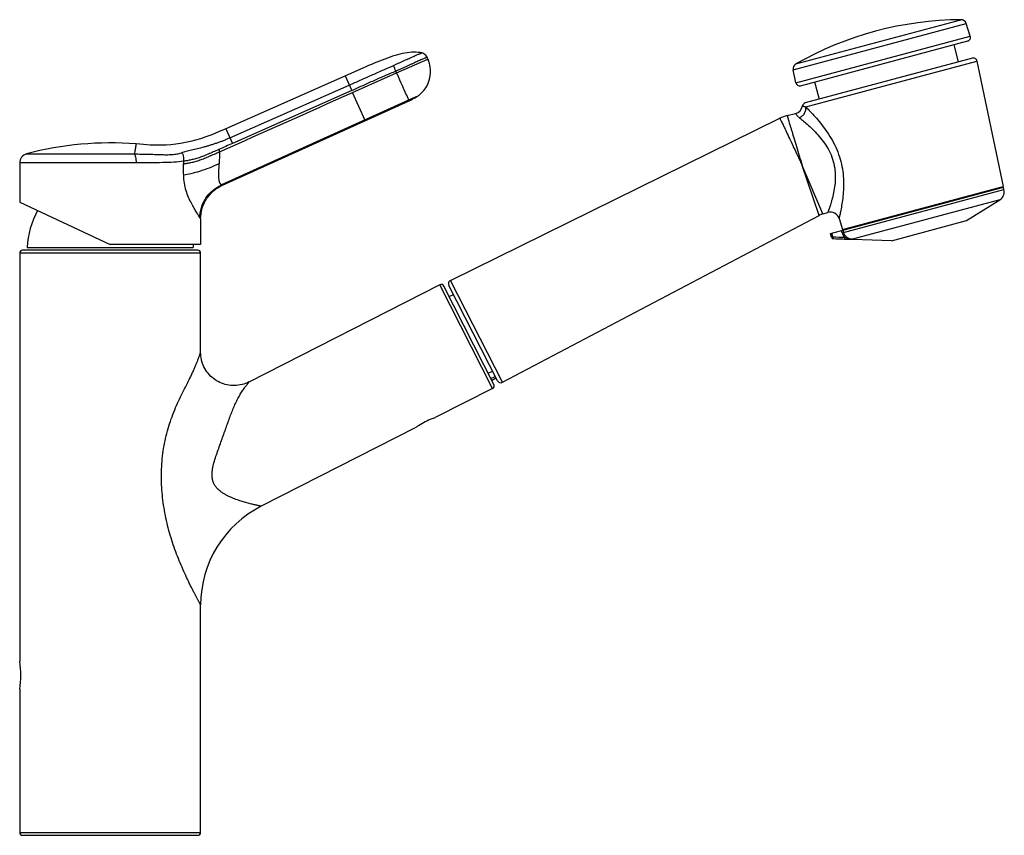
# Model space of a CAD drawing. Header units: millimetres. Extents: x 98 to 681, y 74 to 543.
# Tile 5 of 5: x 415 to 681, y 322 to 543. Entities that reach past the tile are written whole.
import ezdxf

# ---------------------------------------------------------------- set-up
doc = ezdxf.new("R2010")
doc.units = ezdxf.units.MM
doc.header["$LTSCALE"] = 46.255
doc.layers.get('0').update_dxf_attribs({"linetype": 'CONTINUOUS'})

msp = doc.modelspace()

# ---------------------------------------------------------------- linework, layer by layer
at = {"color": 9, "linetype": 'CONTINUOUS'}
for p, q in [((624.24, 529.28), (671.1, 541.84)), ((624.96, 530.9), (669.66, 542.87)), ((624.99, 525.74), (672.21, 538.39)), ((516.86, 528.43), (525.34, 532.18)), ((627.65, 519.26), (674.01, 531.68)), ((504.94, 523.13), (516.86, 528.43)), ((516.86, 528.43), (516.66, 528.9)), ((502.92, 527.62), (504.71, 523.65)), ((508.37, 515.52), (504.94, 523.13)), ((521.9, 521.86), (469.43, 498.12)), ((520.18, 521.09), (520.26, 520.9)), ((521.98, 521.9), (521.9, 521.86)), ((522.61, 522.18), (521.98, 521.9)), ((470.61, 513.32), (472.38, 509.33)), ((468.88, 507.08), (468.88, 507.78)), ((446.39, 504.08), (414.79, 504.08)), ((416.64, 506.49), (445.86, 506.49)), ((459.16, 504.51), (459.16, 503.82)), ((632.28, 490.24), (626.68, 503.37)), ((631.31, 489.86), (626.68, 503.37)), ((469.43, 498.12), (469.67, 498)), ((637.51, 485.12), (681.33, 496.86)), ((680.24, 494.1), (640.3, 483.39)), ((637.51, 485.12), (637.35, 485.73)), ((637.94, 485.24), (637.78, 485.85)), ((634.59, 483.92), (635.02, 484.03)), ((635.02, 484.03), (634.75, 485.03)), ((635.05, 483.55), (635.05, 483.54)), ((463.79, 479.59), (414.79, 479.59)), ((545.52, 444.64), (531.45, 472.23)), ((542.85, 442.98), (528.55, 471.05)), ((542.39, 445.65), (543.56, 446.24)), ((542.61, 445.2), (543.78, 445.8)), ((414.79, 322.69), (463.79, 322.69))]:
    msp.add_line(p, q, dxfattribs=at)
at = {"color": 7, "linetype": 'CONTINUOUS'}
for p, q in [((672.21, 538.39), (671.1, 541.84)), ((626.23, 524.98), (671.52, 537.12)), ((667.71, 536.1), (668.96, 531.42)), ((524.27, 533.64), (524.23, 533.67)), ((524.85, 533.14), (524.75, 533.26)), ((525.09, 532.75), (525.02, 532.89)), ((525.11, 532.7), (525.09, 532.75)), ((525.34, 532.18), (525.11, 532.7)), ((525.34, 532.18), (525.34, 532.18)), ((672.77, 532.44), (627.48, 520.31)), ((674.01, 531.68), (681.1, 497.71)), ((624.99, 525.74), (624.24, 529.28)), ((630.04, 526), (631.29, 521.33)), ((471.71, 510.84), (504.03, 525.16)), ((504.71, 523.65), (472.38, 509.33)), ((469.67, 498), (520.26, 520.9)), ((622.6, 516.9), (624.91, 517.49)), ((531.45, 472.23), (620.65, 516.18)), ((414.79, 504.08), (414.79, 493.42)), ((634.32, 484.92), (681.17, 497.47)), ((637.63, 486.07), (681.1, 497.71)), ((680.68, 497.34), (680.62, 497.58)), ((681.33, 496.86), (681.17, 497.47)), ((414.79, 493.42), (439.29, 481.99)), ((671.17, 488.43), (680.24, 494.1)), ((632.28, 490.24), (633.61, 490.62)), ((463.79, 488.89), (463.79, 481.99)), ((545.52, 444.64), (631.31, 489.86)), ((636.67, 489), (637.63, 486.07)), ((650.88, 482.99), (671.17, 488.43)), ((638.18, 485.96), (638.12, 486.2)), ((634.59, 483.92), (634.32, 484.92)), ((650.88, 482.99), (635.05, 483.54)), ((462.99, 480.39), (415.59, 480.39)), ((416.79, 481.19), (461.79, 481.19)), ((463.79, 481.99), (439.29, 481.99)), ((461.74, 481.99), (461.79, 481.19)), ((414.79, 479.59), (414.79, 368.99)), ((463.79, 452.74), (463.79, 479.59)), ((528.55, 471.05), (476.85, 444.71)), ((543.2, 444.06), (529.62, 470.7)), ((544.16, 445.07), (531, 470.88)), ((531.08, 467.85), (532.25, 468.44)), ((541.67, 447.06), (542.84, 447.66)), ((543.82, 445.72), (542.65, 445.12)), ((542.85, 442.98), (527.34, 435.08)), ((522.09, 432.4), (480.17, 411.04)), ((463.79, 322.69), (463.79, 384.31)), ((414.79, 361.49), (414.79, 322.69)), ((415.59, 321.89), (462.99, 321.89))]:
    msp.add_line(p, q, dxfattribs=at)
for points in [[(523.65, 533.88), (523.22, 533.95), (522.67, 534.02), (522.11, 534.05), (521.52, 534.06), (520.93, 534.04), (520.32, 533.98), (519.69, 533.91), (519.06, 533.8), (518.42, 533.67), (517.77, 533.52), (517.11, 533.35), (516.44, 533.16), (515.76, 532.95), (515.08, 532.72), (514.38, 532.48), (513.68, 532.22), (512.97, 531.95), (512.25, 531.67), (511.52, 531.37), (510.78, 531.07), (510.04, 530.75), (509.28, 530.42), (508.51, 530.09), (507.73, 529.75), (470.61, 513.32)], [(525.02, 532.89), (524.93, 533.02), (524.84, 533.14), (524.75, 533.26), (524.64, 533.37), (524.52, 533.47), (524.4, 533.56), (524.27, 533.64)], [(525.73, 531.13), (525.62, 531.48), (525.47, 531.88), (525.34, 532.18)], [(522.02, 521.81), (522.26, 521.96), (522.61, 522.18)], [(470.61, 513.32), (468.67, 512.47), (466.83, 511.72), (465.24, 511.12), (463.78, 510.63), (462.39, 510.22), (461.04, 509.87), (459.71, 509.57), (458.38, 509.33), (457.06, 509.14), (455.74, 509), (454.43, 508.9), (453.08, 508.85), (451.7, 508.85), (450.16, 508.91), (448.32, 509.04), (446.33, 509.21)], [(476.88, 444.72), (476.45, 444.52), (475.98, 444.32), (475.49, 444.15), (475, 444.01), (474.5, 443.9), (473.99, 443.82), (473.48, 443.77), (472.97, 443.74), (472.46, 443.75), (471.95, 443.78), (471.44, 443.84), (470.93, 443.93), (470.44, 444.05), (469.94, 444.2), (469.46, 444.38), (468.99, 444.58), (468.53, 444.81), (468.09, 445.07), (467.66, 445.35), (467.25, 445.65), (466.85, 445.98), (466.48, 446.33), (466.12, 446.7), (465.79, 447.09), (465.48, 447.49), (465.19, 447.92), (464.93, 448.36), (464.69, 448.82), (464.48, 449.28), (464.3, 449.76), (464.14, 450.25), (464.01, 450.75), (463.92, 451.25), (463.84, 451.76), (463.8, 452.27), (463.79, 452.74)]]:
    msp.add_lwpolyline(points, dxfattribs=at)
at = {"color": 9, "linetype": 'CONTINUOUS'}
msp.add_lwpolyline([(469.64, 498.01), (469.66, 498), (469.67, 498)], dxfattribs=at)
at = {"color": 7, "linetype": 'CONTINUOUS'}
for centre, radius, start, end in [((670.36, 450.88), 92, 90.436, 119.564), ((669.67, 541.37), 1.5, 18, 90.436), ((671.26, 538.08), 1, 285, 18), ((523.25, 531.89), 2.03, 60.4624, 78.7748), ((523.24, 531.87), 2.04, 27.0708, 60.435), ((523.24, 531.87), 2.05, 23.878, 27.095), ((518.06, 528.91), 7.98, 21.3317, 24.2186), ((517.96, 528.87), 8.09, 19.9968, 21.3354), ((517.89, 528.85), 8.16, 18.0795, 19.9961), ((517.83, 528.82), 8.23, 16.292, 18.0799), ((517.75, 528.8), 8.31, 359.4971, 16.2956), ((625.7, 529.59), 1.5, 119.564, 192), ((673.03, 531.48), 1, 11.7935, 105), ((517.98, 528.81), 8.08, 308.1406, 357.9255), ((518.02, 528.81), 8.05, 357.9168, 359.438), ((625.97, 525.95), 1, 192, 285), ((515.88, 532.35), 12.19, 300.224, 300.9651), ((517.13, 530.26), 9.76, 300.9621, 301.94), ((518.15, 528.59), 7.81, 304.8241, 308.1725), ((627.74, 519.34), 1, 105, 170.6199), ((624.29, 519.91), 2.5, 284.26, 350.62), ((625.07, 507.21), 10, 104.26, 116.2308), ((439.29, 422.49), 87, 85.3597, 105.0911), ((417.29, 504.08), 2.5, 105.0909, 180), ((678.91, 496.22), 2.5, 302, 15), ((439.76, 480.03), 23, 151.0623, 177.1036), ((634.3, 488.21), 2.5, 18.2063, 105.824), ((633.64, 485.43), 5, 105.8238, 117.7903), ((635.07, 484.05), 0.5, 195.0008, 268.0066), ((635.07, 484.04), 0.5, 195, 268), ((415.59, 479.59), 0.8, 90, 180), ((462.99, 479.59), 0.8, 0, 90), ((531.9, 471.33), 1, 116.2328, 206.9998), ((528.91, 470.33), 0.8, 27, 117), ((542.48, 443.69), 0.8, 297, 27), ((545.05, 445.52), 1, 207.0002, 297.7925), ((493.79, 384.31), 30, 117, 180), ((390.58, 365.24), 24.5, 351.1956, 8.8044), ((415.59, 322.69), 0.8, 180, 270), ((462.99, 322.69), 0.8, 270, 360)]:
    msp.add_arc(centre, radius, start, end, dxfattribs=at)
at = {"color": 9, "linetype": 'CONTINUOUS'}
for centre, radius, start, end in [((-85.09, 289.14), 647.75, 21.72392, 21.87393), ((826.41, -290.31), 874.51, 113.88057, 114.13148), ((456.37, 525.01), 20.69, 277.7483, 277.9356), ((640.38, 485.89), 2.97, 195.0106, 221.4872)]:
    msp.add_arc(centre, radius, start, end, dxfattribs=at)
for points, knots in [([(516.03, 530.47), (516.28, 530.58), (516.77, 530.8), (517.5, 531.14), (518.21, 531.48), (518.91, 531.8), (519.58, 532.11), (520.22, 532.39), (520.82, 532.66), (521.38, 532.9), (521.89, 533.12), (522.33, 533.31), (522.72, 533.48), (523, 533.6), (523.19, 533.68), (523.31, 533.73), (523.41, 533.78), (523.49, 533.81), (523.56, 533.84), (523.6, 533.86), (523.62, 533.87), (523.64, 533.87), (523.64, 533.87), (523.65, 533.88), (523.64, 533.88)], [0, 0, 0, 0, 0.097724, 0.19441, 0.28923, 0.381405, 0.470119, 0.554522, 0.633727, 0.706804, 0.772922, 0.831483, 0.881962, 0.923915, 0.941583, 0.956994, 0.970107, 0.980885, 0.989296, 0.99531, 0.997406, 0.998889, 0.999753, 1, 1, 1, 1]), ([(525.11, 532.7), (525.11, 532.7), (525.11, 532.7), (525.1, 532.69), (525.09, 532.69), (525.07, 532.68), (525.04, 532.67), (525, 532.65), (524.94, 532.62), (524.85, 532.59), (524.74, 532.54), (524.61, 532.48), (524.39, 532.39), (524.08, 532.25), (523.65, 532.06), (523.16, 531.84), (522.6, 531.59), (521.99, 531.32), (521.33, 531.02), (520.62, 530.69), (519.88, 530.35), (519.11, 529.99), (518.31, 529.62), (517.49, 529.25), (516.94, 529.02), (516.66, 528.9)], [0, 0, 0, 0, 0.000341, 0.001281, 0.00282, 0.004958, 0.007695, 0.011028, 0.019474, 0.030276, 0.04341, 0.058843, 0.076537, 0.118537, 0.169008, 0.227464, 0.293347, 0.366024, 0.444797, 0.528912, 0.617561, 0.709893, 0.805019, 0.902037, 1, 1, 1, 1]), ([(504.03, 525.15), (504.53, 525.37), (505.53, 525.82), (507.53, 526.71), (510.02, 527.82), (512.52, 528.94), (514.53, 529.81), (515.53, 530.25), (516.03, 530.47)], [0, 0, 0, 0, 0.125015, 0.250027, 0.500055, 0.750084, 0.87508, 1, 1, 1, 1]), ([(516.66, 528.9), (515.65, 528.49), (514.14, 527.87), (512.15, 527), (510.66, 526.33), (509.17, 525.66), (507.19, 524.77), (505.7, 524.1), (504.71, 523.65)], [0, 0, 0, 0, 0.250002, 0.375001, 0.5, 0.625002, 0.750003, 1, 1, 1, 1]), ([(520.18, 521.09), (520.05, 521.39), (519.65, 522.24), (518.93, 523.84), (517.95, 525.99), (517.24, 527.59), (516.86, 528.43)], [0, 0, 0, 0, 0.122401, 0.350034, 0.655423, 1, 1, 1, 1]), ([(624.91, 517.49), (624.91, 517.49), (624.91, 517.49), (624.91, 517.48), (624.91, 517.48), (624.92, 517.47), (624.92, 517.46), (624.93, 517.43), (624.95, 517.4), (624.97, 517.36), (625.01, 517.3), (625.05, 517.24), (625.12, 517.13), (625.23, 516.98), (625.4, 516.78), (625.63, 516.55), (625.81, 516.39), (625.91, 516.31)], [0, 0, 0, 0, 0.000927, 0.003713, 0.008357, 0.014858, 0.023217, 0.033433, 0.059445, 0.092948, 0.134027, 0.182789, 0.239382, 0.376822, 0.548105, 0.755241, 1, 1, 1, 1]), ([(625.91, 516.31), (626.2, 516.43), (626.75, 516.76), (627.26, 517.37), (627.53, 517.93), (627.7, 518.51), (627.7, 518.97), (627.65, 519.26)], [0, 0, 0, 0, 0.253143, 0.509399, 0.636368, 0.760991, 1, 1, 1, 1]), ([(626.76, 519.5), (626.76, 519.5), (626.76, 519.5), (626.77, 519.5), (626.79, 519.49), (626.82, 519.48), (626.88, 519.46), (626.97, 519.44), (627.09, 519.4), (627.32, 519.34), (627.51, 519.29), (627.65, 519.26)], [0, 0, 0, 0, 0.003463, 0.01394, 0.031516, 0.056274, 0.127842, 0.230386, 0.366009, 0.537403, 1, 1, 1, 1]), ([(627.65, 519.26), (628.51, 518.39), (629.87, 516.96), (631.68, 514.82), (633.16, 512.87), (634.58, 510.7), (635.83, 508.31), (636.83, 505.76), (637.5, 503.12), (637.84, 500.48), (637.91, 497.95), (637.79, 495.61), (637.54, 493.51), (637.28, 491.95), (637.08, 490.89), (636.95, 490.25), (636.84, 489.73), (636.76, 489.39), (636.71, 489.19), (636.69, 489.09), (636.68, 489.03), (636.67, 489), (636.67, 489)], [0, 0, 0, 0, 0.109583, 0.177487, 0.25126, 0.329355, 0.410357, 0.492732, 0.574746, 0.654626, 0.730746, 0.801596, 0.865454, 0.920151, 0.943205, 0.962877, 0.978742, 0.990413, 0.994573, 0.997574, 0.999389, 1, 1, 1, 1]), ([(620.65, 516.18), (620.65, 516.18), (620.66, 516.16), (620.68, 516.11), (620.72, 516.03), (620.79, 515.87), (620.93, 515.59), (621.12, 515.17), (621.38, 514.63), (621.81, 513.71), (622.47, 512.31), (623.37, 510.4), (624.4, 508.21), (625.32, 506.26), (626.09, 504.62), (626.49, 503.79), (626.68, 503.37)], [0, 0, 0, 0, 0.001218, 0.004855, 0.010887, 0.019292, 0.043125, 0.076171, 0.118184, 0.168683, 0.293036, 0.44463, 0.617468, 0.805019, 0.902041, 1, 1, 1, 1]), ([(622.6, 516.9), (622.6, 516.9), (622.61, 516.9), (622.61, 516.88), (622.62, 516.86), (622.62, 516.83), (622.64, 516.8), (622.65, 516.73), (622.69, 516.63), (622.73, 516.49), (622.78, 516.31), (622.85, 516.1), (622.92, 515.86), (623, 515.59), (623.12, 515.18), (623.3, 514.59), (623.54, 513.8), (623.81, 512.91), (624.1, 511.93), (624.54, 510.47), (625.14, 508.48), (625.76, 506.42), (626.28, 504.69), (626.55, 503.81), (626.68, 503.37)], [0, 0, 0, 0, 0.000305, 0.001218, 0.002734, 0.004852, 0.007569, 0.010882, 0.019283, 0.030031, 0.043105, 0.058481, 0.076137, 0.09604, 0.118132, 0.168612, 0.227051, 0.292926, 0.365659, 0.444492, 0.617327, 0.804918, 0.901982, 1, 1, 1, 1]), ([(625.91, 516.31), (626.29, 516.01), (627.12, 515.33), (628.44, 514.19), (629.88, 512.83), (631.35, 511.24), (632.78, 509.42), (634.03, 507.36), (634.99, 505.1), (635.54, 502.71), (635.7, 500.35), (635.56, 498.13), (635.28, 496.4), (635, 495.13), (634.78, 494.27), (634.56, 493.48), (634.35, 492.78), (634.18, 492.24), (634.05, 491.86), (633.96, 491.61), (633.89, 491.39), (633.82, 491.19), (633.76, 491.02), (633.71, 490.88), (633.67, 490.78), (633.65, 490.72), (633.64, 490.69), (633.63, 490.66), (633.62, 490.64), (633.62, 490.63), (633.62, 490.62), (633.61, 490.62)], [0, 0, 0, 0, 0.049697, 0.109692, 0.177668, 0.251783, 0.330682, 0.413046, 0.497167, 0.580763, 0.66151, 0.737615, 0.807734, 0.840096, 0.870345, 0.898227, 0.92346, 0.945711, 0.955603, 0.964606, 0.972673, 0.979766, 0.985849, 0.990886, 0.994844, 0.99641, 0.997696, 0.9987, 0.99942, 0.999854, 1, 1, 1, 1]), ([(471.71, 510.84), (471.42, 510.71), (470.84, 510.46), (470.12, 510.15), (469.53, 509.91), (468.94, 509.69), (468.2, 509.43), (467.3, 509.14), (466.4, 508.85), (465.51, 508.58), (464.35, 508.25), (462.95, 507.88), (461.35, 507.49), (459.9, 507.14), (459, 506.91), (458.58, 506.78)], [0, 0, 0, 0, 0.068781, 0.137575, 0.171963, 0.206349, 0.275145, 0.343895, 0.41232, 0.480085, 0.546839, 0.675882, 0.79643, 0.905432, 1, 1, 1, 1]), ([(445.86, 506.49), (445.92, 506.7), (446.03, 507.09), (446.13, 507.64), (446.21, 508.11), (446.26, 508.44), (446.29, 508.67), (446.31, 508.81), (446.32, 508.93), (446.32, 509.02), (446.32, 509.07), (446.32, 509.11), (446.33, 509.14), (446.33, 509.16), (446.33, 509.18), (446.33, 509.19), (446.33, 509.2), (446.33, 509.21), (446.33, 509.21)], [0, 0, 0, 0, 0.235639, 0.438572, 0.610124, 0.750411, 0.808865, 0.859531, 0.90241, 0.937524, 0.95216, 0.964843, 0.975575, 0.984356, 0.99119, 0.996092, 0.999023, 1, 1, 1, 1]), ([(445.86, 506.49), (446.48, 506.49), (447.7, 506.48), (449.5, 506.44), (451.23, 506.38), (452.89, 506.32), (454.47, 506.29), (455.95, 506.32), (457.11, 506.44), (457.98, 506.61), (458.39, 506.72), (458.58, 506.78)], [0, 0, 0, 0, 0.145357, 0.286641, 0.422944, 0.553372, 0.676982, 0.792907, 0.900536, 0.951257, 1, 1, 1, 1]), ([(459.22, 504.52), (459.21, 504.75), (459.22, 505.2), (459.2, 505.76), (459.12, 506.16), (459.01, 506.43), (458.83, 506.65), (458.67, 506.74), (458.58, 506.78)], [0, 0, 0, 0, 0.278003, 0.544981, 0.666261, 0.778502, 0.886222, 1, 1, 1, 1]), ([(459.16, 503.82), (459.47, 503.85), (460.14, 503.96), (461.2, 504.17), (462.36, 504.47), (463.59, 504.86), (464.88, 505.34), (466.19, 505.89), (467.53, 506.48), (468.43, 506.88), (468.88, 507.08)], [0, 0, 0, 0, 0.091988, 0.19727, 0.314184, 0.440717, 0.57462, 0.713713, 0.856069, 1, 1, 1, 1]), ([(468.88, 507.78), (468.43, 507.57), (467.54, 507.18), (466.22, 506.6), (464.91, 506.05), (463.64, 505.57), (462.42, 505.18), (461.26, 504.88), (460.21, 504.67), (459.54, 504.56), (459.22, 504.52)], [0, 0, 0, 0, 0.143498, 0.285457, 0.424239, 0.557954, 0.684454, 0.801549, 0.907277, 1, 1, 1, 1]), ([(468.88, 507.08), (468.88, 506.8), (468.87, 506.12), (468.85, 505.02), (468.82, 504.21), (468.81, 503.81)], [0, 0, 0, 0, 0.252873, 0.629831, 1, 1, 1, 1]), ([(446.39, 504.08), (446.39, 504.35), (446.37, 504.86), (446.27, 505.46), (446.16, 505.89), (446.07, 506.14), (445.98, 506.34), (445.9, 506.45), (445.86, 506.49)], [0, 0, 0, 0, 0.320073, 0.609565, 0.734295, 0.841937, 0.930666, 1, 1, 1, 1]), ([(459.16, 504.51), (458.3, 504.4), (456.42, 504.23), (453.4, 504.12), (450.64, 504.09), (448.26, 504.08), (447.02, 504.08), (446.39, 504.08)], [0, 0, 0, 0, 0.203153, 0.441665, 0.709619, 0.852478, 1, 1, 1, 1]), ([(459.21, 500.79), (459.19, 501.05), (459.16, 502.05), (459.16, 503.06), (459.16, 503.82)], [0, 0, 0, 0, 0.249766, 1, 1, 1, 1]), ([(468.81, 503.81), (467.9, 503.42), (466.15, 502.69), (463.6, 501.77), (461.3, 501.14), (459.86, 500.89), (459.21, 500.79)], [0, 0, 0, 0, 0.291551, 0.565628, 0.804965, 1, 1, 1, 1]), ([(469.43, 498.12), (469.39, 498.14), (469.3, 498.19), (469.17, 498.31), (469.06, 498.48), (468.93, 498.78), (468.82, 499.28), (468.74, 499.99), (468.72, 500.82), (468.74, 502.11), (468.78, 503.11), (468.81, 503.81)], [0, 0, 0, 0, 0.024465, 0.0531, 0.086361, 0.125368, 0.222385, 0.344317, 0.487563, 0.647427, 1, 1, 1, 1]), ([(463.58, 489.16), (463.52, 489.25), (463.39, 489.45), (463.19, 489.81), (462.94, 490.23), (462.55, 490.91), (461.99, 491.89), (461.25, 493.2), (460.47, 494.74), (459.8, 496.56), (459.36, 498.61), (459.24, 500.06), (459.21, 500.79)], [0, 0, 0, 0, 0.025081, 0.058003, 0.097308, 0.14199, 0.24507, 0.364769, 0.501325, 0.655516, 0.824252, 1, 1, 1, 1]), ([(463.58, 489.16), (463.59, 490.09), (463.87, 491.97), (465.07, 494.56), (466.97, 496.7), (468.58, 497.72), (469.43, 498.12)], [0, 0, 0, 0, 0.248961, 0.498915, 0.749459, 1, 1, 1, 1]), ([(463.58, 489.16), (463.61, 489.11), (463.65, 489.05), (463.7, 488.98), (463.73, 488.95), (463.76, 488.92), (463.78, 488.9), (463.78, 488.9), (463.79, 488.89), (463.79, 488.89)], [0, 0, 0, 0, 0.466071, 0.638443, 0.774725, 0.877082, 0.947543, 0.987925, 1, 1, 1, 1]), ([(635.02, 484.03), (635.01, 483.97), (635.01, 483.86), (635.02, 483.72), (635.03, 483.63), (635.03, 483.59), (635.04, 483.56), (635.05, 483.55), (635.05, 483.55)], [0, 0, 0, 0, 0.377188, 0.695848, 0.818624, 0.911069, 0.970845, 1, 1, 1, 1]), ([(640.3, 483.39), (640.04, 483.4), (639.5, 483.5), (638.79, 483.89), (638.23, 484.48), (638.01, 484.98), (637.94, 485.24)], [0, 0, 0, 0, 0.248862, 0.498539, 0.749021, 1, 1, 1, 1]), ([(638.16, 483.93), (638.15, 483.86), (638.15, 483.75), (638.16, 483.62), (638.17, 483.53), (638.17, 483.48), (638.18, 483.46), (638.19, 483.44), (638.19, 483.44)], [0, 0, 0, 0, 0.376206, 0.694367, 0.817271, 0.910194, 0.970599, 1, 1, 1, 1]), ([(638.16, 483.93), (638.51, 483.79), (639.03, 483.59), (639.76, 483.43), (640.12, 483.4), (640.3, 483.39)], [0, 0, 0, 0, 0.508528, 0.755294, 1, 1, 1, 1]), ([(638.19, 483.44), (638.39, 483.43), (639.09, 483.41), (639.8, 483.4), (640.3, 483.39)], [0, 0, 0, 0, 0.280903, 1, 1, 1, 1]), ([(463.79, 384.31), (463.79, 384.32), (463.79, 384.32), (463.78, 384.34), (463.77, 384.36), (463.75, 384.39), (463.73, 384.43), (463.69, 384.51), (463.62, 384.62), (463.54, 384.78), (463.43, 384.97), (463.31, 385.2), (463.17, 385.45), (463.02, 385.73), (462.8, 386.16), (462.48, 386.75), (462.08, 387.52), (461.65, 388.36), (461.19, 389.27), (460.54, 390.58), (459.71, 392.33), (458.72, 394.55), (457.74, 396.9), (456.81, 399.35), (455.95, 401.89), (455.17, 404.5), (454.28, 408.09), (453.48, 412.68), (453.08, 418.29), (453.3, 423.91), (454.04, 428.52), (454.95, 432.1), (455.78, 434.68), (456.74, 437.16), (457.78, 439.52), (458.86, 441.74), (459.93, 443.84), (460.78, 445.52), (461.41, 446.82), (461.84, 447.75), (462.24, 448.66), (462.6, 449.53), (462.92, 450.35), (463.16, 450.99), (463.33, 451.47), (463.45, 451.78), (463.54, 452.06), (463.63, 452.29), (463.69, 452.45), (463.73, 452.56), (463.75, 452.62), (463.77, 452.67), (463.78, 452.71), (463.79, 452.73), (463.79, 452.74), (463.79, 452.74)], [0, 0, 0, 0, 0.000075, 0.000294, 0.000659, 0.001167, 0.001818, 0.002609, 0.004606, 0.00714, 0.010186, 0.01372, 0.017714, 0.02214, 0.026969, 0.037726, 0.049774, 0.062925, 0.077014, 0.091903, 0.123626, 0.157354, 0.192561, 0.228862, 0.265975, 0.303686, 0.341833, 0.418935, 0.496587, 0.574291, 0.651487, 0.689629, 0.727208, 0.763966, 0.799609, 0.833839, 0.866437, 0.89726, 0.911956, 0.926169, 0.93985, 0.952905, 0.965174, 0.976377, 0.981445, 0.986057, 0.990128, 0.993568, 0.99631, 0.997402, 0.998305, 0.999017, 0.999537, 0.999865, 1, 1, 1, 1]), ([(480.17, 411.04), (480.17, 411.04), (480.17, 411.05), (480.16, 411.05), (480.15, 411.05), (480.13, 411.05), (480.1, 411.06), (480.06, 411.07), (480, 411.08), (479.9, 411.1), (479.79, 411.12), (479.66, 411.15), (479.45, 411.2), (479.15, 411.26), (478.75, 411.36), (478.29, 411.46), (477.78, 411.59), (477.23, 411.72), (476.43, 411.93), (475.36, 412.24), (474.02, 412.66), (472.62, 413.17), (471.44, 413.69), (470.49, 414.18), (469.79, 414.61), (469.11, 415.09), (468.48, 415.64), (467.9, 416.29), (467.43, 417.02), (467.09, 417.85), (466.9, 418.73), (466.85, 419.64), (466.92, 420.56), (467.07, 421.47), (467.34, 422.67), (467.78, 424.14), (468.37, 425.87), (468.99, 427.58), (469.6, 429.27), (470.39, 431.47), (471.15, 433.63), (471.9, 435.72), (472.48, 437.19), (473.07, 438.58), (473.69, 439.89), (474.24, 440.91), (474.7, 441.67), (475.04, 442.21), (475.37, 442.71), (475.7, 443.17), (476.01, 443.59), (476.26, 443.91), (476.43, 444.14), (476.54, 444.28), (476.64, 444.41), (476.72, 444.52), (476.79, 444.6), (476.83, 444.66), (476.85, 444.69), (476.87, 444.71), (476.87, 444.71), (476.88, 444.72), (476.88, 444.72)], [0, 0, 0, 0, 0.000063, 0.000247, 0.000551, 0.000975, 0.001519, 0.002182, 0.003857, 0.005991, 0.008569, 0.011576, 0.014994, 0.022992, 0.032407, 0.043088, 0.054889, 0.067679, 0.081337, 0.110858, 0.142769, 0.176561, 0.211865, 0.230006, 0.248444, 0.26717, 0.286187, 0.305516, 0.325179, 0.345186, 0.365504, 0.38605, 0.406733, 0.427484, 0.448258, 0.489765, 0.531115, 0.572181, 0.612818, 0.652853, 0.730314, 0.767331, 0.802996, 0.837185, 0.869798, 0.900777, 0.915594, 0.929883, 0.943552, 0.956454, 0.96836, 0.978941, 0.9836, 0.987762, 0.991372, 0.994383, 0.996764, 0.998498, 0.99912, 0.999577, 0.999871, 1, 1, 1, 1])]:
    msp.add_open_spline(points, degree=3, knots=knots, dxfattribs=at)
for points in [[(468.88, 507.08), (480.9, 512.43), (492.92, 517.78), (504.94, 523.13)], [(635.02, 484.03), (636.06, 484), (637.11, 483.96), (638.16, 483.93)], [(635.05, 483.55), (636.1, 483.51), (637.15, 483.48), (638.19, 483.44)]]:
    msp.add_open_spline(points, degree=3, dxfattribs=at)
at = {"color": 7, "linetype": 'CONTINUOUS'}
for points, knots in [([(520.26, 520.9), (520.53, 521.02), (521.07, 521.29), (521.65, 521.6), (521.96, 521.78), (522.02, 521.81)], [0, 0, 0, 0, 0.449915, 0.89983, 1, 1, 1, 1]), ([(522.3, 521.98), (522.34, 522.01), (522.44, 522.07), (522.54, 522.14), (522.61, 522.18)], [0, 0, 0, 0, 0.395514, 1, 1, 1, 1]), ([(463.79, 488.89), (463.79, 489.84), (464, 491.28), (464.67, 493.07), (465.36, 494.33), (466.22, 495.48), (467.58, 496.82), (468.8, 497.61), (469.67, 498)], [0, 0, 0, 0, 0.249528, 0.374866, 0.500027, 0.625183, 0.750509, 1, 1, 1, 1]), ([(522.09, 432.4), (522.32, 432.58), (523.12, 433.16), (524.57, 434.03), (526.12, 434.69), (527.06, 435), (527.34, 435.08)], [0, 0, 0, 0, 0.14754, 0.5, 0.85246, 1, 1, 1, 1])]:
    msp.add_open_spline(points, degree=3, knots=knots, dxfattribs=at)

doc.saveas('drawing.dxf')
